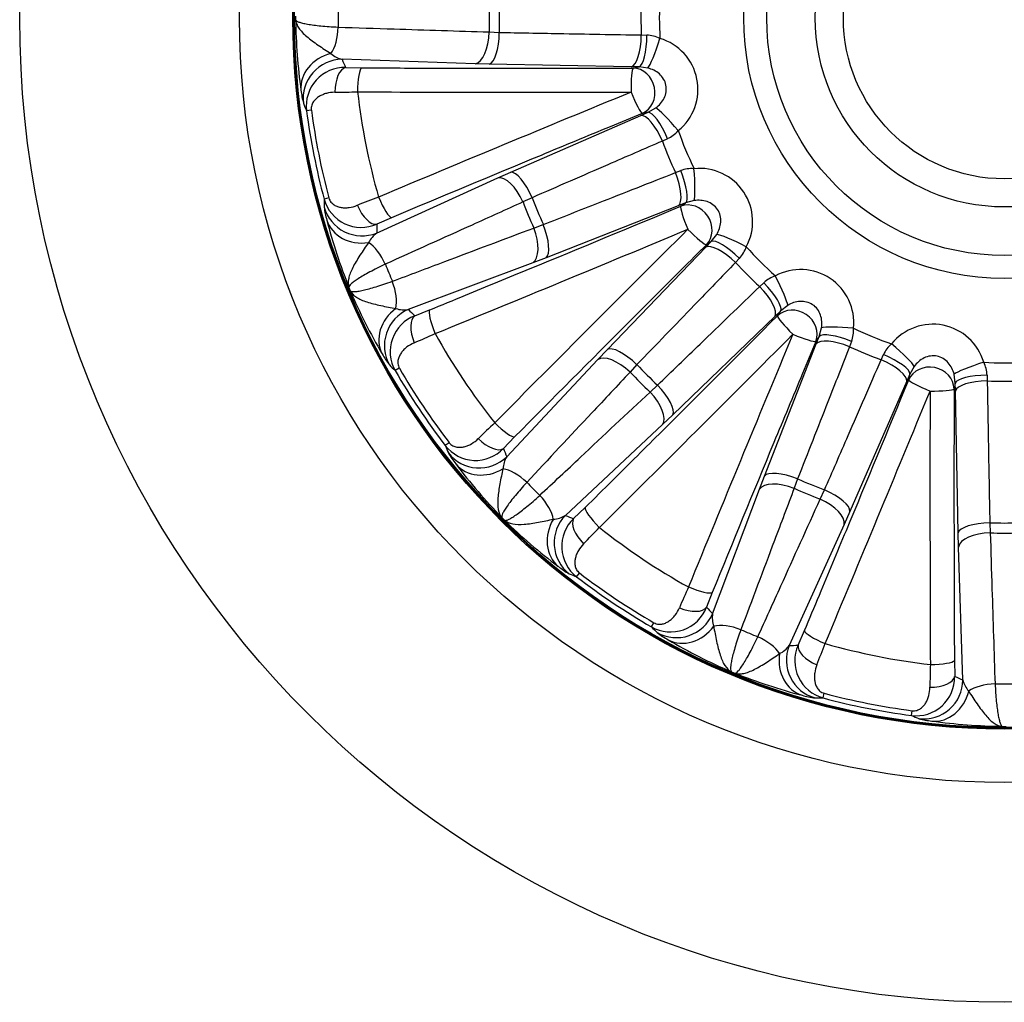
# Model space of a CAD drawing. Header units: millimetres. Extents: x 0 to 1485, y 0 to 1050.
# Tile 8 of 13: x 860 to 985, y 530 to 655. Entities that reach past the tile are written whole.
import ezdxf

# ---------------------------------------------------------------- set-up
doc = ezdxf.new("R2010")
doc.units = ezdxf.units.MM
doc.header["$LTSCALE"] = 5
doc.layers.add('CAP250G', color=7, linetype='Continuous')
doc.layers.add('Default', color=7, linetype='Continuous')

# ---------------------------------------------------------------- blocks, each defined once
blk = doc.blocks.new('SE2')
at = {"layer": 'CAP250G', "color": 7, "linetype": 'Continuous'}
for p, q in [((919.71, 653.68), (920.99, 653.62)), ((939.02, 653.3), (939.73, 653.28)), ((917.91, 649.65), (901.03, 650.21)), ((901.49, 649.17), (903.52, 649.13)), ((919.7, 649.6), (917.91, 649.65)), ((937.73, 649.26), (919.7, 649.6)), ((938.73, 649.24), (937.73, 649.26)), ((938, 649.09), (938.73, 649.24)), ((939.85, 649.1), (938.73, 649.24)), ((897.13, 643.77), (896.52, 643.68)), ((939.88, 643.48), (940.86, 644.04)), ((922.44, 635.86), (938.96, 643.08)), ((938.96, 643.08), (939.88, 643.48)), ((939.88, 643.48), (939.14, 643.33)), ((942.35, 640.13), (941.7, 639.83)), ((905.42, 628.15), (920.8, 635.14)), ((920.8, 635.14), (922.44, 635.86)), ((943.36, 635.83), (944.03, 636.08)), ((899.35, 632.61), (898.75, 632.46)), ((925.16, 632.64), (924, 632.1)), ((943.72, 631.6), (926.93, 625.02)), ((944.65, 631.97), (943.72, 631.6)), ((944.02, 631.55), (944.65, 631.97)), ((945.73, 632.27), (944.65, 631.97)), ((907.3, 630.1), (905.44, 629.29)), ((925.37, 628.79), (926.58, 629.23)), ((947.91, 627.08), (948.6, 627.97)), ((934.71, 613.37), (947.21, 626.37)), ((947.21, 626.37), (947.91, 627.08)), ((947.91, 627.08), (947.29, 626.67)), ((926.93, 625.02), (925.26, 624.38)), ((925.26, 624.38), (909.44, 618.44)), ((951.47, 624.94), (950.99, 624.41)), ((954.05, 621.35), (954.57, 621.84)), ((957.61, 618.96), (956.72, 618.27)), ((910.26, 617.65), (912.15, 618.39)), ((956, 617.58), (943.01, 605.07)), ((956.72, 618.27), (956, 617.58)), ((956.3, 617.65), (956.72, 618.27)), ((961.61, 615.01), (961.19, 614.39)), ((961.24, 614.08), (961.61, 615.01)), ((961.61, 615.01), (961.9, 616.1)), ((954.65, 597.29), (961.24, 614.08)), ((965.72, 614.39), (965.47, 613.72)), ((933.48, 612.07), (934.71, 613.37)), ((969.47, 612.06), (969.77, 612.71)), ((921.94, 599.74), (933.48, 612.07)), ((938.46, 611.44), (937.6, 610.49)), ((908.3, 610.99), (907.77, 610.68)), ((973.11, 610.24), (972.72, 609.33)), ((972.97, 609.51), (973.11, 610.24)), ((973.67, 611.22), (973.11, 610.24)), ((978.88, 609.1), (978.74, 610.21)), ((982.91, 610.1), (982.94, 609.38)), ((940.13, 607.96), (941.08, 608.83)), ((972.72, 609.33), (965.5, 592.8)), ((978.88, 609.1), (978.73, 608.36)), ((978.89, 608.1), (978.88, 609.1)), ((979.24, 590.07), (978.89, 608.1)), ((943.01, 605.07), (941.71, 603.84)), ((941.71, 603.84), (929.38, 592.3)), ((914.62, 601.53), (914.13, 601.16)), ((922.93, 602.26), (921.52, 600.8)), ((954.01, 595.62), (954.65, 597.29)), ((958.86, 596.94), (958.43, 595.74)), ((948.07, 579.81), (954.01, 595.62)), ((961.73, 594.37), (962.28, 595.53)), ((930.43, 591.89), (931.9, 593.3)), ((965.5, 592.8), (964.77, 591.16)), ((983.26, 591.35), (983.32, 590.07)), ((964.77, 591.16), (957.79, 575.78)), ((979.28, 588.28), (979.24, 590.07)), ((979.85, 571.4), (979.28, 588.28)), ((930.8, 584.5), (931.17, 584.98)), ((948.03, 582.52), (947.28, 580.63)), ((940.32, 578.14), (940.62, 578.67)), ((958.93, 575.8), (959.74, 577.67)), ((978.77, 573.88), (978.81, 571.85)), ((962.09, 569.12), (962.25, 569.71)), ((973.32, 566.88), (973.4, 567.49))]:
    blk.add_line(p, q, dxfattribs=at)
for radius in [125, 97.1, 90.32, 90.19, 90.1, 33.09, 30.17, 24.01, 20.44]:
    blk.add_circle((985.11, 655.47), radius, dxfattribs=at)
for centre, radius, start, end in [((985.11, 655.47), 46.14, 177.3095, 182.6905), ((985.11, 655.47), 43.8, 176.5828, 183.4172), ((985.11, 655.47), 84.58, 179.207, 180.793), ((985.11, 655.47), 65.42, 178.4341, 181.5659), ((985.11, 655.47), 64.14, 178.3504, 181.6496), ((985.11, 655.47), 89.97, 179.8549, 180.1451), ((969.24, 656.31), 74.11, 180.8272, 187.7878), ((939.55, 649.07), 4.21, 64.1354, 87.4574), ((939.46, 646.39), 6.75, 309.0782, 73.4218), ((901.7, 653.22), 3.09, 227.6627, 257.5586), ((901.37, 644.28), 4.89, 88.6497, 187.028), ((907.19, 647.6), 11.45, 186.6594, 195.04), ((899.14, 771.27), 125.25, 270.4438, 271.7661), ((985.11, 655.47), 82.64, 186.5244, 195.9756), ((992.33, 684.06), 103.97, 202.2901, 202.8516), ((985.11, 655.47), 88.75, 187.5776, 194.9224), ((985.11, 655.47), 89.37, 187.5776, 194.9224), ((940.57, 643.95), 4.21, 295.0462, 318.361), ((985.11, 655.47), 43.8, 199.0828, 205.9172), ((985.11, 655.47), 46.14, 199.8095, 205.1905), ((945.46, 632.12), 4.21, 86.6354, 109.9574), ((946.41, 629.61), 6.75, 331.5782, 95.9218), ((950, 515.58), 125.25, 110.7339, 112.0562), ((985.11, 655.47), 64.14, 200.8504, 204.1496), ((1002.69, 631.82), 103.94, 179.6483, 180.21), ((903.46, 633.75), 4.88, 195.405, 293.9173), ((910.11, 632.92), 11.45, 187.4605, 195.8401), ((985.11, 655.47), 65.42, 200.9341, 204.0659), ((971.02, 648.7), 74.37, 194.7246, 201.6604), ((907.19, 625.62), 3.08, 124.9371, 154.8416), ((948.37, 627.78), 4.21, 317.5462, 340.861), ((985.11, 655.47), 43.8, 221.5828, 228.4172), ((985.11, 655.47), 84.58, 201.707, 203.293), ((985.11, 655.47), 46.14, 222.3095, 227.6905), ((957.42, 618.73), 4.21, 109.1354, 132.4574), ((959.25, 616.77), 6.75, 354.0782, 118.4218), ((985.11, 655.47), 89.97, 202.3549, 202.6451), ((970.12, 650.17), 74.11, 203.3272, 210.2878), ((912.03, 613.09), 4.89, 111.1497, 209.528), ((908.91, 621.48), 3.09, 250.1627, 280.0586), ((976.03, 609.82), 6.75, 16.5782, 140.9218), ((861.37, 729.56), 125.25, 292.9438, 294.2661), ((985.11, 655.47), 82.64, 209.0244, 218.4756), ((961.76, 615.83), 4.21, 340.0462, 3.361), ((985.11, 655.47), 43.8, 244.0828, 250.9172), ((973.58, 610.93), 4.21, 131.6354, 154.9574), ((916.13, 618.38), 11.45, 209.1594, 217.54), ((985.11, 655.47), 46.14, 244.8095, 250.1905), ((980.84, 684.65), 103.97, 224.7901, 225.3516), ((985.11, 655.47), 64.14, 223.3504, 226.6496), ((985.11, 655.47), 43.8, 266.5828, 273.4172), ((978.71, 609.91), 4.21, 2.5462, 25.861), ((985.11, 655.47), 89.37, 210.0776, 217.4224), ((985.11, 655.47), 88.75, 210.0776, 217.4224), ((985.11, 655.47), 65.42, 223.4341, 226.5659), ((985.11, 655.47), 46.14, 267.3095, 272.6905), ((1006.21, 512.8), 125.25, 133.2339, 134.5562), ((1010.41, 640.35), 103.94, 202.1483, 202.71), ((917.99, 604.16), 4.88, 217.905, 316.4173), ((924.45, 605.94), 11.45, 209.9605, 218.3401), ((974.68, 643.83), 74.37, 217.2246, 224.1604), ((924.54, 598.08), 3.08, 147.4371, 177.3416), ((985.11, 655.47), 84.58, 224.207, 225.793), ((985.11, 655.47), 64.14, 245.8504, 249.1496), ((985.11, 655.47), 65.42, 245.9341, 249.0659), ((985.11, 655.47), 89.97, 224.8549, 225.1451), ((973.29, 644.84), 74.11, 225.8272, 232.7878), ((927.71, 594.9), 3.09, 272.6627, 302.5586), ((933.81, 588.35), 4.89, 133.6497, 232.028), ((985.11, 655.47), 64.14, 268.3504, 271.6496), ((842.44, 676.57), 125.25, 315.4438, 316.7661), ((985.11, 655.47), 82.64, 231.5244, 240.9756), ((985.11, 655.47), 65.42, 268.4341, 271.5659), ((935.58, 594.81), 11.45, 231.6594, 240.04), ((970, 680.8), 103.97, 247.2901, 247.8516), ((985.11, 655.47), 89.37, 232.5776, 239.9224), ((985.11, 655.47), 88.75, 232.5776, 239.9224), ((1059.2, 531.73), 125.25, 155.7339, 157.0562), ((942.73, 582.38), 4.88, 240.405, 338.9173), ((951.11, 579.27), 3.08, 169.9371, 199.8416), ((1014.27, 651.18), 103.94, 224.6483, 225.21), ((985.11, 655.47), 84.58, 246.707, 248.293), ((948.02, 586.5), 11.45, 232.4605, 240.8401), ((979.93, 640.72), 74.37, 239.7246, 246.6604), ((955.26, 577.55), 3.09, 295.1627, 325.0586), ((963.4, 573.83), 4.89, 156.1497, 254.528), ((845.22, 620.37), 125.25, 337.9438, 339.2661), ((985.11, 655.47), 82.64, 254.0244, 263.4756), ((1100.91, 569.51), 125.25, 178.2339, 179.5562), ((985.11, 655.47), 89.97, 247.3549, 247.6451), ((978.26, 641.13), 74.11, 248.3272, 255.2878), ((973.92, 571.73), 4.88, 262.905, 1.4173), ((982.86, 572.06), 3.08, 192.4371, 222.3416), ((985.11, 655.47), 84.58, 269.207, 270.793), ((962.56, 580.47), 11.45, 254.1594, 262.54), ((961.45, 673.09), 103.97, 269.7901, 270.3516), ((985.11, 655.47), 89.37, 255.0776, 262.4224), ((985.11, 655.47), 88.75, 255.0776, 262.4224), ((1013.69, 662.67), 103.94, 247.1483, 247.71), ((977.23, 577.55), 11.45, 254.9605, 263.3401), ((985.97, 639.87), 74.37, 262.2246, 269.1604), ((985.11, 655.47), 89.97, 269.8549, 270.1451)]:
    blk.add_arc(centre, radius, start, end, dxfattribs=at)
for centre, major_axis, ratio, start_param, end_param in [((898.69, 654.27), (0.13, 4), 0.460747, 3.743766, 4.7342), ((917.87, 653.63), (0.13, 4), 0.460483, 3.239071, 4.740398), ((919.66, 653.58), (0.08, 4), 0.332979, 3.233341, 4.728334), ((937.69, 653.24), (0.08, 4), 0.332673, 3.23333, 4.734371), ((938.69, 653.23), (0.05, 4), 0.261557, 3.23122, 4.728163), ((940.99, 652.83), (1.24, 3.8), 0.092627, 3.361762, 4.748902), ((900.79, 646.78), (-4.95, -0.73), 0.8627, 4.821123, 6.2314), ((901.09, 645.23), (4.6, 1.97), 0.995625, 1.179866, 2.857648), ((984.71, 689.5), (1.11, -96.2), 0.953316, -1.161137, -1.149233), ((901.52, 646.18), (0.1, 3), 0.46758, 0.097889, 1.63897), ((903.55, 646.14), (0.01, 3), 0.182394, 0.087979, 1.592489), ((984.73, 687.95), (-445.99, -5.16), 0.086391, 1.38668, 1.397853), ((984.73, 687.95), (-445.99, -5.16), 0.086391, 1.397853, 1.418017), ((984.73, 687.95), (-445.99, -5.16), 0.086391, 1.418017, 1.464821), ((938.03, 646.11), (-0.01, 3), 0.105382, 0.086985, 1.591495), ((938.03, 646.11), (-0.59, 2.94), 0.904343, 3.345414, 6.079364), ((984.76, 685.16), (-448.98, -5.19), 0.086391, 1.38668, 1.464821), ((996.15, 627.9), (-416.79, -167.02), 0.086391, -1.464821, -1.38668), ((938.03, 646.11), (1.14, -2.77), 0.105382, 4.69169, 6.196201), ((943.34, 641.02), (2.6, -3.04), 0.092627, 1.534284, 2.921423), ((997.19, 625.31), (-414.01, -165.91), 0.086391, -1.464821, -1.454891), ((940.44, 639.38), (1.6, -3.67), 0.332673, 1.548815, 3.049855), ((941.36, 639.78), (1.57, -3.68), 0.261557, 1.555023, 3.051966), ((997.19, 625.31), (-414.01, -165.91), 0.086391, -1.454891, -1.433402), ((997.19, 625.31), (-414.01, -165.91), 0.086391, -1.433402, -1.38668), ((945.35, 636.15), (-0.31, 3.99), 0.092627, 3.361762, 4.748902), ((922.28, 631.44), (1.65, -3.64), 0.460483, 1.542787, 3.044115), ((923.92, 632.16), (1.6, -3.67), 0.332979, 1.554851, 3.049844), ((942.15, 635.26), (-1.46, 3.72), 0.332673, 3.23333, 4.734371), ((943.08, 635.63), (-1.49, 3.71), 0.261557, 3.23122, 4.728163), ((906.19, 632.88), (-1.16, 2.77), 0.182394, 1.549103, 3.053614), ((903.57, 632.78), (-5, 0.06), 0.995625, 0.283945, 1.961727), ((904.33, 632.06), (-1.24, 2.73), 0.46758, 1.502622, 3.043703), ((972.33, 685.34), (-410.07, -175.44), 0.086391, 1.418017, 1.464821), ((945.2, 628.8), (-1.15, 2.77), 0.105382, 0.086985, 1.591495), ((945.2, 628.8), (-1.67, 2.49), 0.904343, 3.345414, 6.079364), ((903.88, 631.23), (-4.85, -1.21), 0.8627, 0.051785, 1.462062), ((997.77, 623.88), (-35.79, 89.3), 0.953316, 1.149234, 1.161138), ((923.69, 628.04), (-1.41, 3.74), 0.460483, 3.239071, 4.740398), ((925.36, 628.68), (-1.46, 3.72), 0.332979, 3.233341, 4.728334), ((973.43, 682.77), (-412.82, -176.61), 0.086391, 1.38668, 1.464821), ((1005.86, 634.23), (-321.15, -313.81), 0.086391, -1.464821, -1.38668), ((945.2, 628.8), (2.12, -2.13), 0.105382, 4.69169, 6.196201), ((952.05, 626.14), (3.57, -1.81), 0.092627, 1.534284, 2.921423), ((904.81, 623.5), (1.65, -3.64), 0.460747, 1.548985, 2.53942), ((1007.81, 632.23), (-319.01, -311.72), 0.086391, -1.464821, -1.454891), ((950, 623.51), (2.88, -2.77), 0.332673, 1.548815, 3.049855), ((950.7, 624.23), (2.86, -2.79), 0.261557, 1.555023, 3.051966), ((972.33, 685.34), (-410.07, -175.44), 0.086391, 1.397853, 1.418017), ((1007.81, 632.23), (-319.01, -311.72), 0.086391, -1.454891, -1.433402), ((955.77, 622.41), (-1.81, 3.57), 0.092627, 3.361762, 4.748902), ((905.72, 621.29), (-1.41, 3.74), 0.460747, 3.743766, 4.7342), ((953.15, 620.36), (-2.77, 2.88), 0.332673, 3.23333, 4.734371), ((953.87, 621.06), (-2.79, 2.86), 0.261557, 3.23122, 4.728163), ((972.33, 685.34), (-410.07, -175.44), 0.086391, 1.38668, 1.397853), ((910.53, 615.17), (-4.29, -2.57), 0.8627, 4.821123, 6.2314), ((911.4, 613.86), (3.5, 3.58), 0.995625, 1.179866, 2.857648), ((971.72, 686.76), (37.84, -88.45), 0.953316, -1.161138, -1.149234), ((911.44, 614.9), (-1.05, 2.81), 0.46758, 0.097889, 1.63897), ((913.33, 615.64), (-1.14, 2.78), 0.182394, 0.087979, 1.592489), ((961.87, 678.17), (-311.72, -319.01), 0.086391, 1.418017, 1.464821), ((958.44, 615.56), (2.13, -2.12), 0.105382, 3.228577, 4.733088), ((958.44, 615.56), (-2.49, 1.67), 0.904343, 3.345414, 6.079364), ((1007.81, 632.23), (-319.01, -311.72), 0.086391, -1.433402, -1.38668), ((963.87, 676.22), (-313.81, -321.15), 0.086391, 1.38668, 1.464821), ((1012.41, 643.79), (-176.61, -412.82), 0.086391, -1.464821, -1.38668), ((958.44, 615.56), (-2.77, 1.15), 0.105382, 1.550097, 3.054608), ((965.27, 613.44), (3.71, -1.49), 0.261557, 1.555023, 3.051966), ((965.79, 615.72), (3.99, -0.31), 0.092627, 1.534284, 2.921423), ((1014.97, 642.69), (-175.44, -410.07), 0.086391, -1.464821, -1.454891), ((964.9, 612.51), (3.72, -1.46), 0.332673, 1.548815, 3.049855), ((970.66, 613.7), (-3.04, 2.6), 0.092627, 3.361762, 4.748902), ((936.26, 609.22), (2.92, -2.73), 0.460483, 1.542787, 3.044115), ((937.49, 610.52), (2.88, -2.77), 0.332979, 1.554851, 3.049844), ((969.42, 611.73), (-3.68, 1.57), 0.261557, 3.23122, 4.728163), ((969.02, 610.81), (-3.67, 1.6), 0.332673, 3.23333, 4.734371), ((975.74, 608.4), (-2.94, 0.59), 0.904343, 3.345414, 6.079364), ((982.47, 611.35), (3.8, 1.24), 0.092627, 1.534284, 2.921423), ((1014.97, 642.69), (-175.44, -410.07), 0.086391, -1.454891, -1.433402), ((982.86, 609.05), (4, 0.05), 0.261557, 1.555023, 3.051966), ((940.16, 607.86), (-2.77, 2.88), 0.332979, 3.233341, 4.728334), ((954.95, 667.55), (-165.91, -414.01), 0.086391, 1.418017, 1.464821), ((975.74, 608.4), (2.77, -1.14), 0.105382, 3.228577, 4.733088), ((982.88, 608.05), (4, 0.08), 0.332673, 1.548815, 3.049855), ((938.86, 606.62), (-2.73, 2.92), 0.460483, 3.239071, 4.740398), ((957.54, 666.52), (-167.02, -416.79), 0.086391, 1.38668, 1.464821), ((1014.8, 655.13), (-5.19, -448.98), 0.086391, -1.464821, -1.38668), ((975.74, 608.4), (-3, 0.01), 0.105382, 1.550097, 3.054608), ((1017.59, 655.09), (-5.16, -445.99), 0.086391, -1.464821, -1.454891), ((920.84, 604.4), (-2.13, 2.11), 0.182394, 1.549103, 3.053614), ((1017.59, 655.09), (-5.16, -445.99), 0.086391, -1.454891, -1.433402), ((961.87, 678.17), (-311.72, -319.01), 0.086391, 1.397853, 1.418017), ((919.43, 602.93), (-2.19, 2.05), 0.46758, 1.502622, 3.043703), ((1014.97, 642.69), (-175.44, -410.07), 0.086391, -1.433402, -1.38668), ((918.46, 603.3), (-4.64, -1.86), 0.995625, 0.283945, 1.961727), ((1008.89, 631.13), (-67.24, 68.81), 0.953316, 1.149234, 1.161138), ((919.34, 601.99), (-4.02, -2.98), 0.8627, 0.051785, 1.462062), ((923.15, 595.21), (2.92, -2.73), 0.460747, 1.548985, 2.53942), ((958.32, 595.72), (3.72, -1.46), 0.332979, 1.554851, 3.049844), ((961.87, 678.17), (-311.72, -319.01), 0.086391, 1.38668, 1.397853), ((957.68, 594.05), (3.74, -1.41), 0.460483, 1.542787, 3.044115), ((961.8, 594.28), (-3.67, 1.6), 0.332979, 3.233341, 4.728334), ((924.84, 593.52), (-2.73, 2.92), 0.460747, 3.743766, 4.7342), ((961.07, 592.64), (-3.64, 1.65), 0.460483, 3.239071, 4.740398), ((1017.59, 655.09), (-5.16, -445.99), 0.086391, -1.433402, -1.38668), ((934.03, 591.21), (2.11, -2.13), 0.182394, 3.229571, 4.734082), ((931.63, 589.7), (-2.98, -4.02), 0.8627, 4.821123, 6.2314), ((932.94, 588.82), (1.86, 4.64), 0.995625, 1.179866, 2.857648), ((960.76, 679.25), (68.81, -67.24), 0.953316, -1.161138, -1.149234), ((932.57, 589.8), (-2.05, 2.19), 0.46758, 0.097889, 1.63897), ((983.22, 590.02), (4, 0.08), 0.332979, 1.554851, 3.049844), ((954.95, 667.55), (-165.91, -414.01), 0.086391, 1.397853, 1.418017), ((983.27, 588.23), (4, 0.13), 0.460483, 1.542787, 3.044115), ((945.28, 583.69), (-2.78, 1.14), 0.182394, 1.549103, 3.053614), ((954.95, 667.55), (-165.91, -414.01), 0.086391, 1.38668, 1.397853), ((944.54, 581.8), (2.81, -1.05), 0.46758, 4.644215, 6.185296), ((1016.4, 642.08), (-88.45, 37.84), 0.953316, 1.149233, 1.161137), ((943.49, 581.77), (-3.58, -3.5), 0.995625, 0.283945, 1.961727), ((944.81, 580.89), (-2.57, -4.29), 0.8627, 0.051785, 1.462062), ((950.93, 576.09), (3.74, -1.41), 0.460747, 1.548985, 2.53942), ((962.51, 576.55), (-2.77, 1.16), 0.182394, 0.087979, 1.592489), ((953.14, 575.17), (-3.64, 1.65), 0.460747, 3.743766, 4.7342), ((962.41, 573.93), (-0.06, 5), 0.995625, 1.179866, 2.857648), ((953.51, 668.13), (89.3, -35.79), 0.953316, -1.161138, -1.149234), ((961.7, 574.69), (-2.73, 1.24), 0.46758, 0.097889, 1.63897), ((960.86, 574.24), (-1.21, -4.85), 0.8627, 4.821123, 6.2314), ((975.78, 573.92), (-3, -0.01), 0.182394, 1.549103, 3.053614), ((974.87, 571.45), (-1.97, -4.6), 0.995625, 0.283945, 1.961727), ((975.82, 571.88), (-3, -0.1), 0.46758, 1.502622, 3.043703), ((1019.14, 655.08), (-96.2, 1.11), 0.953316, 1.149231, 1.161135), ((983.91, 569.05), (4, 0.13), 0.460747, 1.548985, 2.53942), ((976.42, 571.15), (-0.73, -4.95), 0.8627, 0.051785, 1.462062)]:
    blk.add_ellipse(centre, major_axis=major_axis, ratio=ratio, start_param=start_param, end_param=end_param, dxfattribs=at)
for points, knots in [([(895.14, 655.24), (895.15, 655.19), (895.19, 655.14), (895.33, 655.04), (895.43, 654.99), (895.69, 654.9), (895.84, 654.85), (896.21, 654.76), (896.42, 654.72), (896.89, 654.63), (897.15, 654.59), (897.72, 654.52), (898.03, 654.49), (899.01, 654.39), (899.73, 654.34), (900.53, 654.3)], [0, 0, 0, 0, 0.125, 0.125, 0.25, 0.25, 0.375, 0.375, 0.5, 0.5, 0.625, 0.625, 0.75, 0.75, 1, 1, 1, 1]), ([(895.14, 655.24), (895.15, 655.06), (895.19, 654.88), (895.33, 654.53), (895.43, 654.35), (895.79, 653.82), (896.13, 653.46), (896.76, 652.92), (896.99, 652.74), (897.48, 652.38), (897.74, 652.19), (898.26, 651.83), (898.54, 651.64), (899.08, 651.28), (899.35, 651.11), (899.62, 650.94)], [0, 0, 0, 0, 0.125, 0.125, 0.25, 0.25, 0.5, 0.5, 0.625, 0.625, 0.75, 0.75, 0.875, 0.875, 1, 1, 1, 1]), ([(900.53, 654.3), (902.9, 654.22), (905.26, 654.15), (907.63, 654.07), (911.65, 653.94), (915.68, 653.81), (919.71, 653.68)], [0, 0, 0, 0, 0.370027, 0.370027, 0.370027, 1, 1, 1, 1]), ([(920.99, 653.62), (923.5, 653.58), (926.02, 653.53), (928.53, 653.49), (932.03, 653.42), (935.52, 653.36), (939.02, 653.3)], [0, 0, 0, 0, 0.418378, 0.418378, 0.418378, 1, 1, 1, 1]), ([(940.86, 644.04), (941.3, 644.37), (941.68, 644.79), (942.16, 645.78), (942.26, 646.37), (942.04, 647.48), (941.73, 647.98), (940.9, 648.72), (940.39, 648.96), (939.85, 649.1)], [0, 0, 0, 0, 0.25, 0.25, 0.5, 0.5, 0.75, 0.75, 1, 1, 1, 1]), ([(900.11, 646.02), (899.74, 646.02), (899.39, 645.97), (898.88, 645.84), (898.72, 645.78), (898.42, 645.65), (898.27, 645.58), (897.99, 645.41), (897.86, 645.32), (897.62, 645.1), (897.51, 644.98), (897.31, 644.71), (897.23, 644.55), (897.15, 644.28), (897.13, 644.18), (897.11, 643.98), (897.11, 643.87), (897.13, 643.77)], [0, 0, 0, 0, 0.25, 0.25, 0.375, 0.375, 0.5, 0.5, 0.625, 0.625, 0.75, 0.75, 0.875, 0.875, 0.9375, 0.9375, 1, 1, 1, 1]), ([(941.7, 639.83), (939.39, 638.83), (937.09, 637.83), (934.78, 636.83), (931.57, 635.43), (928.37, 634.04), (925.16, 632.64)], [0, 0, 0, 0, 0.418378, 0.418378, 0.418378, 1, 1, 1, 1]), ([(926.58, 629.23), (928.92, 630.15), (931.26, 631.07), (933.6, 631.99), (936.85, 633.27), (940.1, 634.55), (943.36, 635.83)], [0, 0, 0, 0, 0.418378, 0.418378, 0.418378, 1, 1, 1, 1]), ([(899.35, 632.61), (899.37, 632.51), (899.41, 632.41), (899.51, 632.23), (899.56, 632.15), (899.74, 631.93), (899.88, 631.82), (900.16, 631.64), (900.31, 631.57), (900.62, 631.46), (900.77, 631.42), (901.09, 631.37), (901.26, 631.36), (901.59, 631.36), (901.76, 631.37), (902.27, 631.44), (902.62, 631.53), (902.97, 631.67)], [0, 0, 0, 0, 0.0625, 0.0625, 0.125, 0.125, 0.25, 0.25, 0.375, 0.375, 0.5, 0.5, 0.625, 0.625, 0.75, 0.75, 1, 1, 1, 1]), ([(924, 632.1), (921.85, 631.12), (919.69, 630.14), (917.53, 629.17), (913.86, 627.51), (910.19, 625.85), (906.52, 624.19)], [0, 0, 0, 0, 0.370027, 0.370027, 0.370027, 1, 1, 1, 1]), ([(948.6, 627.97), (948.89, 628.45), (949.07, 628.98), (949.14, 630.09), (949.01, 630.67), (948.38, 631.61), (947.9, 631.95), (946.85, 632.32), (946.28, 632.35), (945.73, 632.27)], [0, 0, 0, 0, 0.25, 0.25, 0.5, 0.5, 0.75, 0.75, 1, 1, 1, 1]), ([(907.42, 622.02), (909.63, 622.86), (911.85, 623.69), (914.06, 624.53), (917.83, 625.95), (921.6, 627.37), (925.37, 628.79)], [0, 0, 0, 0, 0.370027, 0.370027, 0.370027, 1, 1, 1, 1]), ([(904.39, 626.94), (904.21, 626.68), (904.03, 626.42), (903.66, 625.87), (903.48, 625.6), (903.13, 625.06), (902.97, 624.79), (902.66, 624.27), (902.51, 624.01), (902.14, 623.27), (901.96, 622.82), (901.78, 621.97), (901.79, 621.59), (901.9, 621.25)], [0, 0, 0, 0, 0.125, 0.125, 0.25, 0.25, 0.375, 0.375, 0.5, 0.5, 0.75, 0.75, 1, 1, 1, 1]), ([(906.52, 624.19), (905.8, 623.84), (905.15, 623.52), (904.28, 623.05), (904.01, 622.9), (903.51, 622.62), (903.29, 622.48), (902.88, 622.23), (902.71, 622.11), (902.4, 621.88), (902.27, 621.78), (902.07, 621.6), (902, 621.51), (901.91, 621.37), (901.89, 621.3), (901.9, 621.25)], [0, 0, 0, 0, 0.25, 0.25, 0.375, 0.375, 0.5, 0.5, 0.625, 0.625, 0.75, 0.75, 0.875, 0.875, 1, 1, 1, 1]), ([(950.99, 624.41), (949.24, 622.6), (947.49, 620.79), (945.75, 618.99), (943.32, 616.47), (940.89, 613.95), (938.46, 611.44)], [0, 0, 0, 0, 0.418378, 0.418378, 0.418378, 1, 1, 1, 1]), ([(902.07, 620.83), (902.1, 620.79), (902.16, 620.75), (902.33, 620.72), (902.44, 620.71), (902.71, 620.72), (902.88, 620.74), (903.25, 620.79), (903.46, 620.84), (903.93, 620.94), (904.18, 621), (904.73, 621.15), (905.03, 621.24), (905.97, 621.53), (906.66, 621.75), (907.42, 622.02)], [0, 0, 0, 0, 0.125, 0.125, 0.25, 0.25, 0.375, 0.375, 0.5, 0.5, 0.625, 0.625, 0.75, 0.75, 1, 1, 1, 1]), ([(941.08, 608.83), (942.89, 610.57), (944.69, 612.32), (946.5, 614.06), (949.02, 616.49), (951.53, 618.92), (954.05, 621.35)], [0, 0, 0, 0, 0.418378, 0.418378, 0.418378, 1, 1, 1, 1]), ([(902.07, 620.83), (902.15, 620.67), (902.26, 620.52), (902.52, 620.24), (902.68, 620.12), (903.22, 619.76), (903.67, 619.57), (904.46, 619.31), (904.74, 619.23), (905.33, 619.08), (905.64, 619.01), (906.27, 618.87), (906.59, 618.81), (907.23, 618.68), (907.55, 618.62), (907.86, 618.57)], [0, 0, 0, 0, 0.125, 0.125, 0.25, 0.25, 0.5, 0.5, 0.625, 0.625, 0.75, 0.75, 0.875, 0.875, 1, 1, 1, 1]), ([(961.9, 616.1), (961.98, 616.64), (961.95, 617.21), (961.59, 618.25), (961.25, 618.74), (960.3, 619.37), (959.73, 619.5), (958.62, 619.44), (958.08, 619.25), (957.61, 618.96)], [0, 0, 0, 0, 0.25, 0.25, 0.5, 0.5, 0.75, 0.75, 1, 1, 1, 1]), ([(910.2, 614.22), (909.85, 614.07), (909.55, 613.89), (909.13, 613.58), (909.01, 613.46), (908.77, 613.23), (908.66, 613.1), (908.47, 612.84), (908.39, 612.7), (908.25, 612.41), (908.19, 612.26), (908.12, 611.93), (908.1, 611.76), (908.13, 611.47), (908.15, 611.38), (908.21, 611.18), (908.25, 611.08), (908.3, 610.99)], [0, 0, 0, 0, 0.25, 0.25, 0.375, 0.375, 0.5, 0.5, 0.625, 0.625, 0.75, 0.75, 0.875, 0.875, 0.9375, 0.9375, 1, 1, 1, 1]), ([(965.47, 613.72), (964.55, 611.38), (963.62, 609.04), (962.7, 606.7), (961.42, 603.45), (960.14, 600.19), (958.86, 596.94)], [0, 0, 0, 0, 0.418378, 0.418378, 0.418378, 1, 1, 1, 1]), ([(978.74, 610.21), (978.6, 610.75), (978.35, 611.26), (977.62, 612.09), (977.12, 612.4), (976.01, 612.63), (975.43, 612.53), (974.43, 612.04), (974, 611.67), (973.67, 611.22)], [0, 0, 0, 0, 0.25, 0.25, 0.5, 0.5, 0.75, 0.75, 1, 1, 1, 1]), ([(962.28, 595.53), (963.28, 597.83), (964.28, 600.14), (965.29, 602.44), (966.68, 605.65), (968.08, 608.86), (969.47, 612.06)], [0, 0, 0, 0, 0.418378, 0.418378, 0.418378, 1, 1, 1, 1]), ([(937.6, 610.49), (935.98, 608.77), (934.36, 607.04), (932.74, 605.31), (929.99, 602.37), (927.23, 599.43), (924.47, 596.49)], [0, 0, 0, 0, 0.370027, 0.370027, 0.370027, 1, 1, 1, 1]), ([(982.94, 609.38), (982.98, 606.87), (983.03, 604.35), (983.07, 601.84), (983.13, 598.34), (983.2, 594.85), (983.26, 591.35)], [0, 0, 0, 0, 0.418378, 0.418378, 0.418378, 1, 1, 1, 1]), ([(926.13, 594.84), (927.86, 596.46), (929.58, 598.07), (931.31, 599.69), (934.25, 602.45), (937.19, 605.21), (940.13, 607.96)], [0, 0, 0, 0, 0.370027, 0.370027, 0.370027, 1, 1, 1, 1]), ([(914.62, 601.53), (914.69, 601.45), (914.76, 601.37), (914.92, 601.24), (915, 601.19), (915.25, 601.05), (915.42, 601), (915.75, 600.94), (915.91, 600.94), (916.23, 600.96), (916.39, 600.98), (916.71, 601.06), (916.86, 601.11), (917.17, 601.24), (917.33, 601.31), (917.77, 601.57), (918.06, 601.79), (918.33, 602.05)], [0, 0, 0, 0, 0.0625, 0.0625, 0.125, 0.125, 0.25, 0.25, 0.375, 0.375, 0.5, 0.5, 0.625, 0.625, 0.75, 0.75, 1, 1, 1, 1]), ([(921.46, 598.22), (921.39, 597.92), (921.32, 597.6), (921.19, 596.96), (921.12, 596.64), (921.01, 596.01), (920.96, 595.69), (920.87, 595.09), (920.84, 594.8), (920.77, 593.97), (920.78, 593.48), (920.94, 592.63), (921.09, 592.28), (921.33, 592.01)], [0, 0, 0, 0, 0.125, 0.125, 0.25, 0.25, 0.375, 0.375, 0.5, 0.5, 0.75, 0.75, 1, 1, 1, 1]), ([(924.47, 596.49), (923.94, 595.9), (923.46, 595.35), (922.84, 594.59), (922.64, 594.35), (922.29, 593.89), (922.14, 593.68), (921.86, 593.29), (921.75, 593.11), (921.55, 592.79), (921.47, 592.65), (921.36, 592.4), (921.32, 592.29), (921.29, 592.12), (921.3, 592.06), (921.33, 592.01)], [0, 0, 0, 0, 0.25, 0.25, 0.375, 0.375, 0.5, 0.5, 0.625, 0.625, 0.75, 0.75, 0.875, 0.875, 1, 1, 1, 1]), ([(958.43, 595.74), (957.59, 593.52), (956.76, 591.31), (955.92, 589.09), (954.5, 585.32), (953.08, 581.55), (951.66, 577.78)], [0, 0, 0, 0, 0.370027, 0.370027, 0.370027, 1, 1, 1, 1]), ([(921.65, 591.69), (921.69, 591.66), (921.76, 591.66), (921.93, 591.69), (922.04, 591.72), (922.28, 591.83), (922.43, 591.91), (922.75, 592.11), (922.93, 592.23), (923.32, 592.5), (923.53, 592.66), (923.98, 593.01), (924.23, 593.2), (924.99, 593.83), (925.54, 594.3), (926.13, 594.84)], [0, 0, 0, 0, 0.125, 0.125, 0.25, 0.25, 0.375, 0.375, 0.5, 0.5, 0.625, 0.625, 0.75, 0.75, 1, 1, 1, 1]), ([(953.82, 576.88), (954.8, 579.04), (955.77, 581.2), (956.75, 583.35), (958.41, 587.02), (960.07, 590.7), (961.73, 594.37)], [0, 0, 0, 0, 0.370027, 0.370027, 0.370027, 1, 1, 1, 1]), ([(921.65, 591.69), (921.78, 591.57), (921.94, 591.48), (922.29, 591.32), (922.48, 591.26), (923.12, 591.14), (923.61, 591.14), (924.44, 591.2), (924.73, 591.23), (925.33, 591.32), (925.64, 591.37), (926.28, 591.49), (926.6, 591.55), (927.24, 591.68), (927.55, 591.75), (927.86, 591.82)], [0, 0, 0, 0, 0.125, 0.125, 0.25, 0.25, 0.5, 0.5, 0.625, 0.625, 0.75, 0.75, 0.875, 0.875, 1, 1, 1, 1]), ([(983.32, 590.07), (983.39, 587.71), (983.47, 585.34), (983.54, 582.98), (983.67, 578.95), (983.8, 574.92), (983.93, 570.89)], [0, 0, 0, 0, 0.370027, 0.370027, 0.370027, 1, 1, 1, 1]), ([(931.69, 588.69), (931.42, 588.43), (931.21, 588.14), (930.95, 587.69), (930.87, 587.54), (930.75, 587.23), (930.7, 587.07), (930.62, 586.76), (930.59, 586.6), (930.57, 586.28), (930.58, 586.11), (930.64, 585.78), (930.69, 585.62), (930.82, 585.36), (930.88, 585.28), (931.01, 585.12), (931.09, 585.05), (931.17, 584.98)], [0, 0, 0, 0, 0.25, 0.25, 0.375, 0.375, 0.5, 0.5, 0.625, 0.625, 0.75, 0.75, 0.875, 0.875, 0.9375, 0.9375, 1, 1, 1, 1]), ([(940.62, 578.67), (940.72, 578.61), (940.81, 578.57), (941.01, 578.51), (941.11, 578.49), (941.39, 578.46), (941.57, 578.48), (941.89, 578.55), (942.05, 578.61), (942.34, 578.75), (942.48, 578.83), (942.74, 579.03), (942.86, 579.13), (943.1, 579.37), (943.21, 579.5), (943.53, 579.91), (943.71, 580.22), (943.85, 580.56)], [0, 0, 0, 0, 0.0625, 0.0625, 0.125, 0.125, 0.25, 0.25, 0.375, 0.375, 0.5, 0.5, 0.625, 0.625, 0.75, 0.75, 1, 1, 1, 1]), ([(948.21, 578.22), (948.26, 577.91), (948.32, 577.59), (948.44, 576.95), (948.51, 576.63), (948.64, 576), (948.71, 575.7), (948.87, 575.11), (948.95, 574.82), (949.2, 574.03), (949.4, 573.58), (949.87, 572.86), (950.15, 572.6), (950.47, 572.44)], [0, 0, 0, 0, 0.125, 0.125, 0.25, 0.25, 0.375, 0.375, 0.5, 0.5, 0.75, 0.75, 1, 1, 1, 1]), ([(951.66, 577.78), (951.39, 577.03), (951.16, 576.34), (950.87, 575.4), (950.79, 575.1), (950.64, 574.54), (950.58, 574.29), (950.47, 573.83), (950.43, 573.61), (950.37, 573.24), (950.36, 573.08), (950.35, 572.8), (950.35, 572.69), (950.39, 572.53), (950.42, 572.47), (950.47, 572.44)], [0, 0, 0, 0, 0.25, 0.25, 0.375, 0.375, 0.5, 0.5, 0.625, 0.625, 0.75, 0.75, 0.875, 0.875, 1, 1, 1, 1]), ([(950.89, 572.26), (950.94, 572.25), (951, 572.27), (951.15, 572.37), (951.23, 572.44), (951.42, 572.64), (951.52, 572.76), (951.74, 573.07), (951.86, 573.25), (952.12, 573.65), (952.25, 573.87), (952.54, 574.37), (952.69, 574.64), (953.15, 575.51), (953.48, 576.16), (953.82, 576.88)], [0, 0, 0, 0, 0.125, 0.125, 0.25, 0.25, 0.375, 0.375, 0.5, 0.5, 0.625, 0.625, 0.75, 0.75, 1, 1, 1, 1]), ([(950.89, 572.26), (951.06, 572.21), (951.24, 572.18), (951.62, 572.17), (951.82, 572.19), (952.45, 572.32), (952.91, 572.5), (953.65, 572.88), (953.91, 573.02), (954.43, 573.33), (954.7, 573.5), (955.24, 573.84), (955.51, 574.03), (956.05, 574.39), (956.32, 574.58), (956.57, 574.76)], [0, 0, 0, 0, 0.125, 0.125, 0.25, 0.25, 0.5, 0.5, 0.625, 0.625, 0.75, 0.75, 0.875, 0.875, 1, 1, 1, 1]), ([(961.31, 573.33), (961.17, 572.99), (961.08, 572.64), (961.01, 572.13), (961, 571.95), (961, 571.62), (961.01, 571.46), (961.06, 571.14), (961.1, 570.98), (961.2, 570.67), (961.27, 570.53), (961.45, 570.24), (961.56, 570.11), (961.78, 569.93), (961.86, 569.87), (962.05, 569.78), (962.15, 569.74), (962.25, 569.71)], [0, 0, 0, 0, 0.25, 0.25, 0.375, 0.375, 0.5, 0.5, 0.625, 0.625, 0.75, 0.75, 0.875, 0.875, 0.9375, 0.9375, 1, 1, 1, 1]), ([(973.4, 567.49), (973.51, 567.48), (973.61, 567.47), (973.82, 567.49), (973.92, 567.51), (974.19, 567.6), (974.34, 567.68), (974.62, 567.87), (974.74, 567.98), (974.95, 568.22), (975.05, 568.35), (975.22, 568.63), (975.29, 568.78), (975.42, 569.09), (975.47, 569.25), (975.61, 569.75), (975.66, 570.1), (975.66, 570.48)], [0, 0, 0, 0, 0.0625, 0.0625, 0.125, 0.125, 0.25, 0.25, 0.375, 0.375, 0.5, 0.5, 0.625, 0.625, 0.75, 0.75, 1, 1, 1, 1]), ([(983.93, 570.89), (983.98, 570.1), (984.03, 569.37), (984.12, 568.39), (984.16, 568.08), (984.23, 567.51), (984.27, 567.26), (984.35, 566.79), (984.39, 566.58), (984.49, 566.21), (984.53, 566.05), (984.63, 565.8), (984.68, 565.7), (984.77, 565.56), (984.83, 565.51), (984.88, 565.5)], [0, 0, 0, 0, 0.25, 0.25, 0.375, 0.375, 0.5, 0.5, 0.625, 0.625, 0.75, 0.75, 0.875, 0.875, 1, 1, 1, 1]), ([(980.58, 569.98), (980.74, 569.72), (980.92, 569.45), (981.28, 568.9), (981.46, 568.63), (981.83, 568.1), (982.01, 567.84), (982.38, 567.36), (982.56, 567.13), (983.1, 566.49), (983.45, 566.15), (984.17, 565.67), (984.52, 565.53), (984.88, 565.5)], [0, 0, 0, 0, 0.125, 0.125, 0.25, 0.25, 0.375, 0.375, 0.5, 0.5, 0.75, 0.75, 1, 1, 1, 1])]:
    blk.add_open_spline(points, degree=3, knots=knots, dxfattribs=at)

msp = doc.modelspace()

# ---------------------------------------------------------------- block references
at = {"layer": 'Default'}
msp.add_blockref('SE2', (0, 0), dxfattribs=at)

doc.saveas('drawing.dxf')
